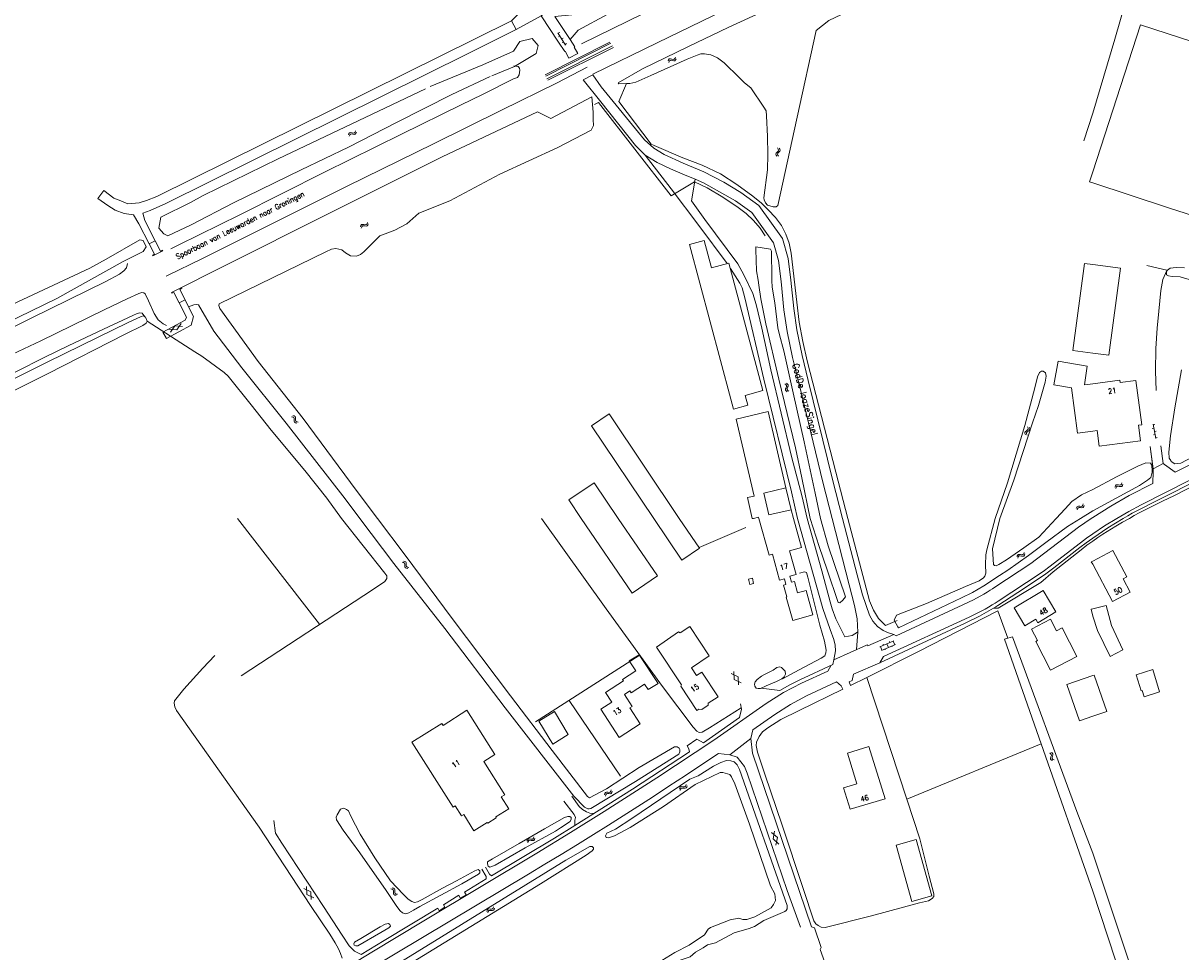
# Model space of a CAD drawing. Header units: metres. Extents: x 189705 to 199106, y 581686 to 588448.
# Tile 248 of 256: x 196676 to 197027, y 583869 to 584150. Entities that reach past the tile are written whole.
import ezdxf

# ---------------------------------------------------------------- set-up
doc = ezdxf.new("R2010")
doc.units = ezdxf.units.M
doc.layers.add('B-WA-OG-GBKN-G', color=7, linetype='Continuous', lineweight=18)
doc.styles.add('Style-STANDARD', font='STANDARD.shx')

msp = doc.modelspace()

# ---------------------------------------------------------------- linework, layer by layer
at = {"layer": 'B-WA-OG-GBKN-G'}
for p, q in [((196837.901, 584147.16), (196840.225, 584143.424)), ((196838.431, 584147.255), (196838.007, 584146.991)), ((196838.535, 584146.141), (196838.11, 584145.877)), ((196839.487, 584145.556), (196839.063, 584145.292)), ((196839.591, 584144.443), (196839.166, 584144.179)), ((196840.544, 584143.858), (196840.119, 584143.594)), ((196873.35, 584139.365), (196873.508, 584139.742)), ((196871.279, 584138.61), (196871.435, 584138.986)), ((196871.435, 584138.986), (196871.661, 584139.223)), ((196871.503, 584138.166), (196871.661, 584138.542)), ((196871.661, 584139.223), (196871.996, 584139.27)), ((196871.661, 584138.542), (196871.889, 584138.778)), ((196871.889, 584138.778), (196872.212, 584138.823)), ((196871.996, 584139.27), (196872.392, 584139.175)), ((196872.212, 584138.823), (196872.617, 584138.733)), ((196872.392, 584139.175), (196872.789, 584139.081)), ((196872.617, 584138.733), (196873.013, 584138.636)), ((196872.789, 584139.081), (196873.115, 584139.124)), ((196873.013, 584138.636), (196873.34, 584138.679)), ((196873.115, 584139.124), (196873.35, 584139.365)), ((196873.34, 584138.679), (196873.574, 584138.922)), ((196873.574, 584138.922), (196873.731, 584139.299)), ((196774.403, 584116.226), (196774.544, 584116.608)), ((196774.544, 584116.608), (196774.761, 584116.854)), ((196774.643, 584115.791), (196774.787, 584116.173)), ((196774.761, 584116.854), (196775.094, 584116.913)), ((196774.787, 584116.173), (196775.006, 584116.417)), ((196775.006, 584116.417), (196775.327, 584116.475)), ((196775.094, 584116.913), (196775.493, 584116.834)), ((196775.327, 584116.475), (196775.735, 584116.4)), ((196775.493, 584116.834), (196775.894, 584116.755)), ((196775.735, 584116.4), (196776.135, 584116.318)), ((196775.894, 584116.755), (196776.218, 584116.81)), ((196776.135, 584116.318), (196776.459, 584116.374)), ((196776.218, 584116.81), (196776.444, 584117.06)), ((196776.444, 584117.06), (196776.587, 584117.443)), ((196776.459, 584116.374), (196776.684, 584116.625)), ((196776.684, 584116.625), (196776.827, 584117.008)), ((196904.703, 584111.917), (196904.458, 584112.244)), ((196904.663, 584111.29), (196904.792, 584111.593)), ((196904.792, 584111.593), (196904.703, 584111.917)), ((196905.199, 584111.885), (196904.953, 584112.212)), ((196905.161, 584111.257), (196905.289, 584111.56)), ((196905.289, 584111.56), (196905.199, 584111.885)), ((196903.969, 584110.389), (196904.098, 584110.702)), ((196904.058, 584110.074), (196903.969, 584110.389)), ((196904.304, 584109.749), (196904.058, 584110.074)), ((196904.098, 584110.702), (196904.381, 584110.995)), ((196904.381, 584110.995), (196904.663, 584111.29)), ((196904.469, 584110.36), (196904.593, 584110.662)), ((196904.556, 584110.044), (196904.469, 584110.36)), ((196904.8, 584109.717), (196904.556, 584110.044)), ((196904.593, 584110.662), (196904.876, 584110.964)), ((196904.876, 584110.964), (196905.161, 584111.257)), ((196778.029, 584088.385), (196778.159, 584088.771)), ((196778.159, 584088.771), (196778.369, 584089.023)), ((196778.282, 584087.958), (196778.415, 584088.343)), ((196778.369, 584089.023), (196778.7, 584089.092)), ((196778.415, 584088.343), (196778.627, 584088.593)), ((196778.627, 584088.593), (196778.946, 584088.661)), ((196778.7, 584089.092), (196779.102, 584089.024)), ((196778.946, 584088.661), (196779.356, 584088.597)), ((196779.102, 584089.024), (196779.504, 584088.957)), ((196779.356, 584088.597), (196779.758, 584088.527)), ((196779.504, 584088.957), (196779.827, 584089.021)), ((196779.758, 584088.527), (196780.081, 584088.592)), ((196779.827, 584089.021), (196780.045, 584089.277)), ((196780.045, 584089.277), (196780.177, 584089.664)), ((196780.081, 584088.592), (196780.298, 584088.85)), ((196780.298, 584088.85), (196780.43, 584089.237)), ((196723.725, 584059.012), (196722.371, 584057.075)), ((196720.014, 584057.278), (196722.371, 584057.075)), ((196721.778, 584058.341), (196720.425, 584056.402)), ((196721.778, 584058.341), (196724.136, 584058.136)), ((196906.681, 584040.773), (196907.023, 584040.552)), ((196906.882, 584039.204), (196906.868, 584038.875)), ((196906.868, 584038.875), (196907.066, 584038.602)), ((196907.046, 584039.577), (196906.882, 584039.204)), ((196907.023, 584040.552), (196907.216, 584040.286)), ((196907.205, 584039.96), (196907.046, 584039.577)), ((196907.066, 584038.602), (196907.411, 584038.382)), ((196907.156, 584040.916), (196907.5, 584040.698)), ((196907.216, 584040.286), (196907.205, 584039.96)), ((196907.36, 584039.347), (196907.345, 584039.019)), ((196907.345, 584039.019), (196907.542, 584038.745)), ((196907.521, 584039.723), (196907.36, 584039.347)), ((196907.5, 584040.698), (196907.694, 584040.434)), ((196907.683, 584040.096), (196907.521, 584039.723)), ((196907.542, 584038.745), (196907.886, 584038.525)), ((196907.694, 584040.434), (196907.683, 584040.096)), ((196757.165, 584030.773), (196757.566, 584030.701)), ((196757.548, 584031.089), (196757.95, 584031.02)), ((196757.566, 584030.701), (196757.846, 584030.531)), ((196757.95, 584031.02), (196758.231, 584030.852)), ((196758.231, 584030.852), (196758.35, 584030.535)), ((196757.846, 584030.531), (196757.962, 584030.226)), ((196757.963, 584029.811), (196757.956, 584029.403)), ((196757.956, 584029.403), (196758.069, 584029.094)), ((196757.962, 584030.226), (196757.963, 584029.811)), ((196758.069, 584029.094), (196758.358, 584028.919)), ((196758.345, 584030.128), (196758.341, 584029.72)), ((196758.341, 584029.72), (196758.455, 584029.411)), ((196758.35, 584030.535), (196758.345, 584030.128)), ((196758.358, 584028.919), (196758.761, 584028.849)), ((196758.455, 584029.411), (196758.741, 584029.235)), ((196758.741, 584029.235), (196759.144, 584029.164)), ((196980.253, 584027.743), (196980.428, 584027.375)), ((196980.428, 584027.375), (196980.454, 584027.048)), ((196980.733, 584027.616), (196980.911, 584027.25)), ((196980.911, 584027.25), (196980.939, 584026.923)), ((197018.542, 584027.344), (197018.05, 584027.253)), ((197018.324, 584028.524), (197019.121, 584024.197)), ((197018.852, 584028.418), (197018.36, 584028.327)), ((196979.602, 584026.301), (196979.418, 584026.028)), ((196979.418, 584026.028), (196979.444, 584025.692)), ((196979.444, 584025.692), (196979.622, 584025.324)), ((196979.937, 584026.533), (196979.602, 584026.301)), ((196980.084, 584026.173), (196979.9, 584025.9)), ((196979.9, 584025.9), (196979.924, 584025.565)), ((196979.924, 584025.565), (196980.102, 584025.197)), ((196980.274, 584026.776), (196979.937, 584026.533)), ((196980.418, 584026.408), (196980.084, 584026.173)), ((196980.454, 584027.048), (196980.274, 584026.776)), ((196980.751, 584026.641), (196980.418, 584026.408)), ((196980.939, 584026.923), (196980.751, 584026.641)), ((197018.904, 584025.377), (197018.412, 584025.286)), ((197019.214, 584026.451), (197018.723, 584026.36)), ((197019.577, 584024.484), (197019.085, 584024.393)), ((197006.731, 584009.464), (197006.859, 584009.851)), ((197006.859, 584009.851), (197007.067, 584010.103)), ((197007.067, 584010.103), (197007.398, 584010.174)), ((197007.116, 584009.423), (197007.327, 584009.675)), ((197007.327, 584009.675), (197007.646, 584009.744)), ((197007.398, 584010.174), (197007.8, 584010.108)), ((197007.646, 584009.744), (197008.056, 584009.682)), ((197007.8, 584010.108), (197008.203, 584010.043)), ((197008.056, 584009.682), (197008.459, 584009.614)), ((197008.203, 584010.043), (197008.525, 584010.109)), ((197008.459, 584009.614), (197008.781, 584009.681)), ((197008.525, 584010.109), (197008.742, 584010.366)), ((197008.742, 584010.366), (197008.872, 584010.754)), ((197008.781, 584009.681), (197008.997, 584009.94)), ((197008.997, 584009.94), (197009.127, 584010.327)), ((197006.985, 584009.037), (197007.116, 584009.423)), ((196995.03, 584002.946), (196995.138, 584003.339)), ((196995.138, 584003.339), (196995.332, 584003.602)), ((196995.308, 584002.534), (196995.418, 584002.926)), ((196995.332, 584003.602), (196995.659, 584003.691)), ((196995.418, 584002.926), (196995.615, 584003.189)), ((196995.615, 584003.189), (196995.929, 584003.274)), ((196995.659, 584003.691), (196996.063, 584003.646)), ((196995.929, 584003.274), (196996.342, 584003.235)), ((196996.063, 584003.646), (196996.469, 584003.603)), ((196996.342, 584003.235), (196996.748, 584003.189)), ((196996.469, 584003.603), (196996.788, 584003.686)), ((196996.748, 584003.189), (196997.066, 584003.272)), ((196996.788, 584003.686), (196996.991, 584003.955)), ((196996.991, 584003.955), (196997.1, 584004.349)), ((196997.066, 584003.272), (196997.268, 584003.542)), ((196997.268, 584003.542), (196997.377, 584003.936)), ((196977.036, 583988.396), (196977.175, 583988.779)), ((196977.175, 583988.779), (196977.39, 583989.025)), ((196977.39, 583989.025), (196977.723, 583989.087)), ((196977.421, 583988.345), (196977.638, 583988.59)), ((196977.638, 583988.59), (196977.959, 583988.651)), ((196977.723, 583989.087), (196978.122, 583989.01)), ((196977.959, 583988.651), (196978.367, 583988.578)), ((196978.122, 583989.01), (196978.524, 583988.934)), ((196978.367, 583988.578), (196978.768, 583988.499)), ((196978.524, 583988.934), (196978.848, 583988.991)), ((196978.768, 583988.499), (196979.092, 583988.556)), ((196978.848, 583988.991), (196979.072, 583989.243)), ((196979.072, 583989.243), (196979.212, 583989.626)), ((196979.092, 583988.556), (196979.315, 583988.809)), ((196979.315, 583988.809), (196979.455, 583989.193)), ((196790.721, 583986.686), (196791.124, 583986.624)), ((196791.096, 583987.011), (196791.499, 583986.952)), ((196791.124, 583986.624), (196791.408, 583986.46)), ((196791.408, 583986.46), (196791.532, 583986.159)), ((196791.499, 583986.952), (196791.784, 583986.791)), ((196791.532, 583986.159), (196791.543, 583985.744)), ((196791.543, 583985.744), (196791.546, 583985.336)), ((196791.546, 583985.336), (196791.667, 583985.03)), ((196791.667, 583985.03), (196791.96, 583984.862)), ((196791.784, 583986.791), (196791.912, 583986.477)), ((196791.912, 583986.477), (196791.917, 583986.071)), ((196791.917, 583986.071), (196791.923, 583985.662)), ((196791.923, 583985.662), (196792.044, 583985.356)), ((196792.044, 583985.356), (196792.335, 583985.188)), ((196792.335, 583985.188), (196792.74, 583985.127)), ((196977.279, 583987.962), (196977.421, 583988.345)), ((196791.96, 583984.862), (196792.364, 583984.802)), ((196939.707, 583962.863), (196935.475, 583961.06)), ((196936.129, 583960.035), (196935.659, 583961.139)), ((196940.177, 583961.76), (196935.945, 583959.956)), ((196936.625, 583961.55), (196936.507, 583961.826)), ((196938.061, 583960.858), (196937.591, 583961.962)), ((196938.555, 583962.373), (196938.437, 583962.649)), ((196939.235, 583961.032), (196939.117, 583961.308)), ((196939.993, 583961.681), (196939.523, 583962.785)), ((196937.121, 583960.131), (196937.003, 583960.407)), ((196891.371, 583951.171), (196891.23, 583953.534)), ((196890.423, 583953), (196892.537, 583951.943)), ((196891.371, 583951.171), (196893.487, 583950.116)), ((196892.68, 583949.582), (196892.537, 583951.943)), ((196986.861, 583928.878), (196987.225, 583928.696)), ((196987.318, 583929.072), (196987.684, 583928.892)), ((196987.684, 583928.892), (196987.905, 583928.651)), ((196987.225, 583928.696), (196987.445, 583928.452)), ((196987.352, 583927.729), (196987.23, 583927.34)), ((196987.23, 583927.34), (196987.251, 583927.012)), ((196987.251, 583927.012), (196987.478, 583926.762)), ((196987.47, 583928.127), (196987.352, 583927.729)), ((196987.445, 583928.452), (196987.47, 583928.127)), ((196987.478, 583926.762), (196987.844, 583926.58)), ((196987.809, 583927.925), (196987.689, 583927.534)), ((196987.689, 583927.534), (196987.71, 583927.206)), ((196987.71, 583927.206), (196987.935, 583926.955)), ((196987.93, 583928.313), (196987.809, 583927.925)), ((196987.905, 583928.651), (196987.93, 583928.313)), ((196987.935, 583926.955), (196988.301, 583926.773)), ((196874.813, 583918.321), (196875.001, 583918.589)), ((196875.001, 583918.589), (196875.326, 583918.686)), ((196875.326, 583918.686), (196875.731, 583918.651)), ((196875.731, 583918.651), (196876.138, 583918.618)), ((196876.138, 583918.618), (196876.454, 583918.709)), ((196876.454, 583918.709), (196876.651, 583918.983)), ((196876.651, 583918.983), (196876.75, 583919.379)), ((196876.743, 583918.302), (196876.938, 583918.577)), ((196876.938, 583918.577), (196877.037, 583918.974)), ((196852.023, 583916.23), (196852.114, 583916.627)), ((196852.114, 583916.627), (196852.298, 583916.898)), ((196852.298, 583916.898), (196852.621, 583917)), ((196852.317, 583915.83), (196852.411, 583916.226)), ((196852.411, 583916.226), (196852.597, 583916.496)), ((196852.597, 583916.496), (196852.908, 583916.595)), ((196852.621, 583917), (196853.027, 583916.972)), ((196852.908, 583916.595), (196853.322, 583916.572)), ((196853.027, 583916.972), (196853.434, 583916.945)), ((196853.322, 583916.572), (196853.729, 583916.542)), ((196853.434, 583916.945), (196853.749, 583917.041)), ((196853.729, 583916.542), (196854.044, 583916.639)), ((196853.749, 583917.041), (196853.941, 583917.317)), ((196853.941, 583917.317), (196854.034, 583917.716)), ((196854.044, 583916.639), (196854.234, 583916.917)), ((196854.234, 583916.917), (196854.327, 583917.315)), ((196874.716, 583917.926), (196874.813, 583918.321)), ((196875.003, 583917.52), (196875.103, 583917.915)), ((196875.103, 583917.915), (196875.294, 583918.183)), ((196875.294, 583918.183), (196875.606, 583918.276)), ((196875.606, 583918.276), (196876.02, 583918.247)), ((196876.02, 583918.247), (196876.427, 583918.211)), ((196876.427, 583918.211), (196876.743, 583918.302)), ((196902.642, 583904.834), (196904.428, 583903.286)), ((196903.107, 583902.828), (196903.556, 583905.151)), ((196828.522, 583902.125), (196828.64, 583902.515)), ((196828.64, 583902.515), (196828.842, 583902.773)), ((196828.787, 583901.705), (196828.908, 583902.094)), ((196828.842, 583902.773), (196829.171, 583902.852)), ((196828.908, 583902.094), (196829.113, 583902.352)), ((196829.113, 583902.352), (196829.429, 583902.429)), ((196829.171, 583902.852), (196829.574, 583902.796)), ((196829.429, 583902.429), (196829.841, 583902.378)), ((196829.574, 583902.796), (196829.978, 583902.742)), ((196829.841, 583902.378), (196830.245, 583902.32)), ((196829.978, 583902.742), (196830.299, 583902.816)), ((196830.245, 583902.32), (196830.566, 583902.395)), ((196830.299, 583902.816), (196830.509, 583903.079)), ((196830.509, 583903.079), (196830.629, 583903.47)), ((196830.566, 583902.395), (196830.775, 583902.659)), ((196830.775, 583902.659), (196830.895, 583903.05)), ((196903.107, 583902.828), (196904.895, 583901.28)), ((196903.981, 583900.963), (196904.428, 583903.286)), ((196760.855, 583887.864), (196762.977, 583886.823)), ((196761.817, 583886.043), (196761.658, 583888.404)), ((196763.137, 583884.463), (196762.977, 583886.823)), ((196787.287, 583887.687), (196787.688, 583887.615)), ((196787.67, 583888.003), (196788.072, 583887.934)), ((196787.688, 583887.615), (196787.968, 583887.445)), ((196787.968, 583887.445), (196788.084, 583887.14)), ((196788.072, 583887.934), (196788.353, 583887.766)), ((196788.084, 583887.14), (196788.085, 583886.725)), ((196788.353, 583887.766), (196788.472, 583887.449)), ((196788.467, 583887.042), (196788.463, 583886.634)), ((196788.472, 583887.449), (196788.467, 583887.042)), ((196761.817, 583886.043), (196763.94, 583885.003)), ((196788.085, 583886.725), (196788.078, 583886.317)), ((196788.078, 583886.317), (196788.191, 583886.008)), ((196788.191, 583886.008), (196788.48, 583885.833)), ((196788.463, 583886.634), (196788.577, 583886.325)), ((196788.48, 583885.833), (196788.883, 583885.763)), ((196788.577, 583886.325), (196788.863, 583886.149)), ((196788.863, 583886.149), (196789.266, 583886.078)), ((196816.351, 583880.854), (196816.452, 583881.249)), ((196816.452, 583881.249), (196816.642, 583881.515)), ((196816.634, 583880.447), (196816.738, 583880.841)), ((196816.642, 583881.515), (196816.968, 583881.609)), ((196816.738, 583880.841), (196816.931, 583881.106)), ((196816.931, 583881.106), (196817.244, 583881.197)), ((196816.968, 583881.609), (196817.373, 583881.571)), ((196817.244, 583881.197), (196817.658, 583881.164)), ((196817.373, 583881.571), (196817.779, 583881.533)), ((196817.658, 583881.164), (196818.064, 583881.124)), ((196817.779, 583881.533), (196818.097, 583881.622)), ((196818.064, 583881.124), (196818.381, 583881.212)), ((196818.097, 583881.622), (196818.295, 583881.893)), ((196818.295, 583881.893), (196818.398, 583882.289)), ((196818.381, 583881.212), (196818.579, 583881.485)), ((196818.579, 583881.485), (196818.682, 583881.881))]:
    msp.add_line(p, q, dxfattribs=at)
at = {"layer": 'B-WA-OG-GBKN-G', "flags": 128}
for points in [[(196845.087, 584143.752), (196877.846, 584159.93), (196916.092, 584178.928), (196963.58, 584202.879), (197000, 584221.413)], [(196848.491, 584134.556), (196867.944, 584144.081), (196888.183, 584153.935), (196908.856, 584163.993), (196944.358, 584181.34), (196969.195, 584193.176), (196999.973, 584208.44)], [(197000, 584122.737), (197006.672, 584145.26), (197012.99, 584166.992), (197022.549, 584200), (197023.226, 584202.339)], [(196932.535, 584195.658), (196910.419, 584184.644), (196906.516, 584183.894), (196897.977, 584179.827), (196895.822, 584177.669), (196878.309, 584168.695), (196854.146, 584157.471), (196842.134, 584152.557), (196836.922, 584152.127), (196841.634, 584145.137), (196844.059, 584147.901), (196853.068, 584152.746)], [(197000, 584190.587), (196964.211, 584172.785), (196940.687, 584160.806), (196920.037, 584150.821), (196916.201, 584147.883)], [(196832.806, 584152.311), (196825.231, 584148.115), (196823.789, 584150.805), (196827.446, 584154.432), (196827.508, 584157.272)], [(196858.67, 584131.767), (196856.41, 584131.63), (196856.147, 584132.003), (196863.579, 584136.226), (196877.516, 584142.968), (196889.539, 584148.732), (196914.329, 584160.301)], [(196841.634, 584145.137), (196843.035, 584142.93), (196842.833, 584142.822), (196843.946, 584140.861), (196841.158, 584139.474), (196840.096, 584141.566), (196839.964, 584141.469), (196838.068, 584144.343), (196832.806, 584152.311), (196833.683, 584152.959), (196835.642, 584154.078)], [(196823.789, 584150.805), (196716.286, 584097.503)], [(196825.231, 584148.115), (196810.854, 584140.983), (196719.011, 584095.46), (196714.294, 584093.277), (196712.135, 584092.487), (196712.709, 584090.251), (196715.845, 584084.105), (196714.048, 584083.176), (196710.876, 584089.234), (196709.219, 584091.99), (196706.397, 584092.337), (196703.729, 584093.397), (196701.427, 584094.771), (196698.492, 584096.929), (196700.302, 584099.328), (196703.3, 584097.034)], [(196916.201, 584147.883), (196910.437, 584121.599), (196904.56, 584094.773)], [(197038.459, 584141.806), (197014.447, 584149.545), (197000, 584104.965)], [(196824.733, 584136.932), (196831.345, 584140.909), (196831.925, 584143.342), (196830.102, 584145.403), (196826.391, 584144.475), (196824.454, 584141.598), (196815.152, 584137.476)], [(196834.015, 584134.429), (196853.67, 584144.335)], [(196834.192, 584133.972), (196853.976, 584143.954)], [(196834.548, 584133.21), (196854.458, 584143.217)], [(196834.853, 584132.778), (196854.763, 584142.709)], [(196904.56, 584094.773), (196904.038, 584094.429), (196903.187, 584094.439), (196901.388, 584094.945), (196900.817, 584095.581), (196900.375, 584096.475), (196900.343, 584097.154), (196901.462, 584105.643), (196901.494, 584110.222), (196901.386, 584115.716), (196901.137, 584122.019), (196901.018, 584123.473), (196900.34, 584124.626), (196896.417, 584130.421), (196894.446, 584132.005), (196892.797, 584133.588), (196888.272, 584138.004), (196886.236, 584139.523), (196884.264, 584140.503), (196882.379, 584140.729), (196881.204, 584140.74), (196880.095, 584140.406), (196877.111, 584139.124), (196866.036, 584134.163), (196861.489, 584132.198), (196859.648, 584131.824), (196858.67, 584131.767)], [(196846.739, 584136.716), (196837.646, 584131.966), (196820.809, 584123.711), (196800.163, 584113.526), (196774.057, 584100.675), (196757.423, 584092.42), (196747.367, 584087.341), (196729.996, 584078.629), (196719.61, 584073.6), (196719.143, 584073.344)], [(196720.614, 584081.692), (196723.011, 584082.846), (196741.499, 584091.989), (196767.174, 584104.892), (196790.486, 584116.372), (196808.619, 584125.262), (196815.019, 584128.436), (196824.415, 584133.16), (196825.659, 584133.643), (196826.142, 584134.38), (196826.345, 584135.828), (196826.243, 584136.437), (196825.888, 584136.894), (196824.491, 584137.123)], [(196799.195, 584130.875), (196815.152, 584137.476)], [(196824.733, 584136.932), (196817.837, 584134.075)], [(196739.543, 584095.596), (196760.113, 584105.629), (196774.385, 584112.486), (196789.14, 584120.03), (196805.723, 584128.462), (196817.359, 584133.853)], [(196888.21, 584101.893), (196882.144, 584105.031), (196875.82, 584107.654), (196870.135, 584110.265), (196866.931, 584112.224), (196864.134, 584114.658), (196850.993, 584130.722), (196848.468, 584134.41), (196845.523, 584132.933), (196850.89, 584126.205), (196861.409, 584113.009), (196864.344, 584110.048), (196867.969, 584107.842), (196872.003, 584105.923), (196876.315, 584104.136), (196879.467, 584102.814), (196882.067, 584101.663)], [(196797.785, 584130.203), (196753.078, 584108.906), (196730.4, 584097.858)], [(196867.054, 584112.995), (196866.198, 584113.365), (196856.363, 584126.342), (196858.67, 584131.767)], [(196792.15, 584089.27), (196795.787, 584092.476), (196805.105, 584096.249), (196820.251, 584104.337), (196837.9, 584112.331), (196847.989, 584117.618), (196848.696, 584119.04), (196848.625, 584120.913), (196848.589, 584121.869), (196848.578, 584123.048), (196848.191, 584127.748)], [(196848.191, 584127.748), (196835.743, 584121.141), (196831.675, 584123.171)], [(196849.029, 584125.381), (196850.163, 584126), (196872.246, 584097.77), (196879.256, 584101.971), (196883.092, 584100.177)], [(196831.675, 584123.171), (196802.814, 584109.538), (196770.935, 584093.583), (196733.971, 584075.141), (196723.793, 584069.915)], [(196997.346, 584114.405), (197000, 584122.737)], [(196925.775, 584000), (196922.122, 584014.017), (196913.399, 584047.703), (196912.094, 584053.569), (196911.055, 584059.494), (196910.277, 584065.48), (196908.556, 584080.4), (196907.974, 584083.344), (196907.016, 584086.094), (196905.622, 584088.706), (196903.888, 584091.133), (196901.652, 584093.506), (196899.569, 584095.47), (196897.008, 584097.582), (196892.145, 584101.124), (196887.133, 584104.399), (196881.64, 584107.037), (196875.794, 584109.223), (196867.054, 584112.995)], [(196864.344, 584110.048), (196872.267, 584099.858)], [(197000, 584104.965), (196999.023, 584101.95), (197000, 584101.632)], [(196879.467, 584102.814), (196878.367, 584096.177)], [(196882.067, 584101.663), (196891.705, 584096.22)], [(196888.21, 584101.893), (196893.369, 584098.718)], [(197000, 584101.632), (197022.977, 584094.142)], [(196713.166, 584096.361), (196716.286, 584097.503)], [(196726.572, 584095.677), (196730.4, 584097.858)], [(196872.267, 584099.858), (196880.623, 584088.782), (196889.239, 584077.209)], [(196883.092, 584100.177), (196887.894, 584097.315), (196892.506, 584094.156)], [(196893.369, 584098.718), (196898.794, 584094.814)], [(196704.919, 584096.391), (196703.3, 584097.034)], [(196707.587, 584095.33), (196704.919, 584096.391)], [(196707.587, 584095.33), (196711.007, 584095.571)], [(196713.166, 584096.361), (196711.007, 584095.571)], [(196726.725, 584088.97), (196719.708, 584085.657), (196718.446, 584086.192), (196716.98, 584087.933), (196717.502, 584091.224), (196726.572, 584095.677)], [(196726.725, 584088.97), (196739.543, 584095.596)], [(196913.498, 584000), (196911.924, 584006.557), (196908.672, 584018.75), (196902.472, 584045.015), (196899.701, 584057.639), (196897.973, 584064.802), (196896.931, 584068.104), (196894.29, 584073.794), (196892.435, 584077.173), (196882.477, 584090.56), (196878.367, 584096.177)], [(196891.705, 584096.22), (196896.641, 584092.667), (196903.207, 584083.491), (196904.776, 584078.165), (196905.541, 584071.804), (196906.385, 584063.184), (196907.39, 584056.583), (196909.038, 584048.713), (196910.885, 584041.024), (196918.218, 584010.993), (196921.03, 584000)], [(196892.506, 584094.156), (196894.968, 584092.331)], [(196898.794, 584094.814), (196905.942, 584084.825)], [(197046.932, 584086.384), (197022.977, 584094.142)], [(196894.968, 584092.331), (196897.221, 584090.258), (196899.206, 584087.956), (196900.676, 584085.606)], [(196783.184, 584000), (196776.732, 584008.555), (196760.679, 584030.292), (196747.029, 584047.505), (196735.434, 584063.612), (196735.15, 584064.474), (196735.184, 584064.973), (196767.523, 584080.775), (196769.232, 584081.525), (196770.632, 584081.723), (196772.391, 584081.386), (196773.513, 584080.467), (196775.042, 584079.591), (196776.878, 584079.451), (196778.065, 584079.974), (196779.053, 584080.77), (196780.791, 584082.503), (196783.958, 584085.613), (196788.448, 584087.321), (196792.15, 584089.27)], [(196696.053, 584075.859), (196700.984, 584078.501), (196711.152, 584084.41), (196712.232, 584084.235), (196713.11, 584082.258), (196712.142, 584080.859), (196706.151, 584077.817)], [(196715.845, 584084.105), (196717.469, 584080.978), (196718.096, 584081.263), (196718.194, 584081.063), (196715.143, 584079.545), (196715.063, 584079.739), (196715.655, 584080.058)], [(196890.34, 584036.12), (196877.81, 584083.02), (196882.26, 584084.209), (196884.473, 584075.934), (196889.73, 584077.34), (196900.049, 584038.714), (196894.658, 584037.274)], [(196905.942, 584084.825), (196907.725, 584078.772)], [(196714.048, 584083.176), (196715.655, 584080.058)], [(196897.889, 584082.24), (196902.316, 584081.615)], [(196897.889, 584082.24), (196897.93, 584081.482)], [(196897.93, 584081.482), (196898.134, 584074.959)], [(196902.316, 584081.615), (196902.665, 584080.955)], [(196902.748, 584072.854), (196902.665, 584080.955)], [(196556.75, 584000), (196568.762, 584006.371), (196593.115, 584018.384), (196630.066, 584036.798), (196655.004, 584049.04), (196678.443, 584060.799), (196700.868, 584071.797), (196705.008, 584073.956), (196706.353, 584074.972), (196707.165, 584075.912), (196707.46, 584077.218)], [(196686.012, 584066.641), (196706.151, 584077.817)], [(196907.725, 584078.772), (196908.523, 584072.13)], [(197000, 584050.102), (196994, 584050.86), (196997.49, 584077.26), (197000, 584076.935)], [(197000, 584076.935), (197008.38, 584075.85)], [(197016.391, 584076.671), (197022.418, 584075.252)], [(196696.053, 584075.859), (196671.002, 584064.077)], [(196890.171, 584075.689), (196893.02, 584071.254), (196893.706, 584069.806), (196894.57, 584066.784), (196900.287, 584042.221), (196908.75, 584008.056), (196910.525, 584000)], [(196898.134, 584074.959), (196898.608, 584072.194)], [(196902.748, 584072.854), (196902.785, 584072.034)], [(197008.38, 584075.85), (197004.93, 584049.48), (197000, 584050.102)], [(197019.25, 584038.694), (197019.042, 584044.59), (197019.16, 584051.501), (197019.56, 584057.653), (197020.068, 584062.763), (197020.697, 584069.043), (197021.264, 584072.425), (197022.444, 584075.074)], [(197032.955, 584071.315), (197026.544, 584073.188), (197024.13, 584073.278), (197023.012, 584073.451), (197022.324, 584073.828), (197022.396, 584074.617), (197022.697, 584075.253), (197023.432, 584075.816), (197025.259, 584076.054), (197027.85, 584075.914)], [(196721.469, 584068.481), (196720.879, 584068.218), (196720.748, 584068.399), (196723.793, 584069.915)], [(196723.793, 584069.915), (196723.893, 584069.719), (196723.288, 584069.394), (196724.883, 584066.21)], [(196898.608, 584072.194), (196898.824, 584070.696)], [(196898.824, 584070.696), (196899.422, 584066.555), (196900.896, 584058.985), (196904.911, 584042.195), (196909.917, 584021.392), (196911.874, 584012.297)], [(196915.887, 584007.624), (196912.507, 584023.194), (196909.178, 584038.055), (196906.357, 584050.756), (196905.112, 584055.633), (196904.579, 584057.741), (196903.638, 584065.26), (196902.875, 584070.01), (196902.785, 584072.034)], [(196908.523, 584072.13), (196909.363, 584063.557)], [(196686.012, 584066.641), (196650.89, 584049.523), (196625.825, 584037.154), (196607.616, 584028.213), (196579.63, 584014.091), (196565.638, 584007.082), (196560.203, 584004.44), (196551.279, 584000)], [(196572.817, 584000), (196588.393, 584007.716), (196598.348, 584012.719), (196609.979, 584018.485), (196627.705, 584027.45), (196647.945, 584037.94), (196669.125, 584048.15), (196681.187, 584053.814), (196700.386, 584063.186), (196707.345, 584066.539), (196710.874, 584068.113), (196711.789, 584068.393), (196712.398, 584068.342), (196712.779, 584068.037), (196713.771, 584065.878), (196715.547, 584062.043), (196716.766, 584060.163), (196718.215, 584058.918), (196719.296, 584058.396)], [(196721.469, 584068.481), (196723.113, 584065.299)], [(196724.883, 584066.21), (196723.113, 584065.299)], [(196724.883, 584066.21), (196725.939, 584064.089)], [(196584.372, 584000), (196597.13, 584006.013), (196604.317, 584009.468), (196615.643, 584015.31), (196633.751, 584024.783), (196645.254, 584030.904), (196650.46, 584033.52), (196666.941, 584041.292), (196673.545, 584044.442), (196682.331, 584048.81), (196689.468, 584052.264), (196700.21, 584057.369), (196709.047, 584061.433), (196710.418, 584062.043), (196711.155, 584062.246), (196711.84, 584062.17), (196712.704, 584061.103)], [(196725.939, 584064.089), (196727.412, 584061.133), (196726.703, 584058.511), (196719.209, 584054.508), (196718.162, 584056.4), (196724.948, 584060.014), (196725.302, 584061.005)], [(196723.113, 584065.299), (196725.302, 584061.005)], [(196725.939, 584064.089), (196727.532, 584064.668), (196728.395, 584064.821), (196728.921, 584064.682), (196733.598, 584056.696), (196742.091, 584045.577), (196755.501, 584028.885), (196773.456, 584005.903), (196777.885, 584000)], [(196909.363, 584063.557), (196910.344, 584057.117)], [(196587.81, 584000.07), (196601.727, 584007.08), (196613.002, 584012.668), (196636.493, 584024.35), (196655.361, 584033.698), (196671.411, 584041.47), (196683.042, 584047.336), (196698.584, 584054.93), (196707.448, 584059.198), (196711.536, 584061.204), (196712.272, 584061.331), (196712.907, 584061.001), (196713.391, 584059.782), (196713.061, 584059.147), (196712.121, 584058.436), (196706.686, 584055.769), (196683.348, 584043.907), (196648.15, 584026.357), (196629.739, 584017.265), (196604.8, 584005.53), (196600.255, 584002.965), (196594.912, 584000)], [(196713.365, 584059.731), (196727.867, 584050.485), (196730, 584049.139), (196736.757, 584044.21), (196737.951, 584043.118), (196744.91, 584034.405), (196751.007, 584026.683), (196761.218, 584014.49), (196767.899, 584006.082), (196772.288, 584000)], [(196910.344, 584057.117), (196911.965, 584049.371)], [(196911.965, 584049.371), (196913.801, 584041.731)], [(197000, 584026.443), (196995.39, 584025.84), (196993.62, 584039.53), (196988.23, 584040.48), (196989.54, 584047.59), (196998.33, 584046.09), (196997.47, 584040.46), (197000, 584040.789)], [(197023.646, 584017.499), (197023.138, 584018.283), (197023.103, 584020.036), (197023.535, 584025.044), (197024.94, 584033.437), (197026.94, 584045.01)], [(196913.801, 584041.731), (196921.127, 584011.726)], [(196970.388, 584000), (196974.173, 584010.72), (196979.453, 584028.094), (196982.499, 584039.55), (196983.235, 584042.928), (196983.87, 584044.198), (196984.505, 584044.604), (196985.013, 584044.579), (196985.673, 584044.096), (196985.902, 584043.131), (196985.572, 584041.252), (196983.566, 584034.215), (196981.764, 584028.957), (196976.128, 584011.609), (196971.886, 584000)], [(197000, 584040.789), (197008.22, 584041.86), (197008.31, 584041.17), (197013.11, 584041.8), (197014.84, 584028.37)], [(196894.658, 584037.274), (196895.465, 584034.255), (196891.147, 584033.101), (196890.34, 584036.12)], [(196866.97, 584000), (196848.093, 584028.072), (196853.41, 584031.62), (196874.674, 584000)], [(196891.88, 584030.07), (196901.607, 584032.419), (196906.957, 584009.2), (196900.266, 584007.658), (196901.792, 584001.036), (196908.644, 584002.615), (196909.349, 584000)], [(196891.88, 584030.07), (196897.42, 584006.74), (196895.4, 584006.27), (196896.778, 584000)], [(197014.84, 584028.37), (197013.84, 584028.25), (197014.46, 584023.47), (197001.96, 584021.91), (197001.35, 584026.62), (197000, 584026.443)], [(197047.108, 584028.82), (197047.092, 584027.982), (197046.512, 584027.242), (197026.752, 584016.7), (197024.899, 584016.538), (197023.828, 584017.219), (197023.646, 584017.499)], [(197017.379, 584021.736), (197018.117, 584016.327)], [(197017.379, 584021.736), (197018.32, 584015.027)], [(197020.652, 584022.012), (197021.39, 584016.603)], [(197024.971, 584013.948), (197041.287, 584022.156)], [(197017.983, 584014.019), (197018.026, 584014.37), (197017.941, 584016.122), (197017.531, 584016.705), (197016.109, 584016.85), (197013.701, 584015.796), (197007.24, 584012.613), (197000, 584008.765)], [(197043.833, 584018.791), (197014.703, 584004.093)], [(197018.311, 584014.221), (197018.32, 584015.027), (197021.39, 584016.603), (197021.752, 584016.335)], [(197024.549, 584006.867), (197040.908, 584015.178), (197044.349, 584016.891)], [(197000, 584002.285), (197014.136, 584009.979), (197016.617, 584011.568), (197017.604, 584012.386), (197017.983, 584014.019)], [(197012.003, 584001.577), (197040.589, 584016.002)], [(197018.272, 584010.551), (197018.311, 584014.221)], [(197021.752, 584016.335), (197024.971, 584013.948)], [(196856.187, 584000), (196848.86, 584010.78), (196841.18, 584005.56), (196844.959, 584000)], [(196911.874, 584012.297), (196914.336, 584000)], [(196921.127, 584011.726), (196924.18, 584000)], [(197011.071, 584006.893), (197018.272, 584010.551)], [(196906.957, 584009.2), (196908.644, 584002.615)], [(196915.887, 584007.624), (196917.485, 584000)], [(196988.953, 584000), (196991.622, 584002.87), (196993.704, 584005.054), (196996.624, 584007.162), (197000, 584008.765)], [(197000, 584000.285), (197005.451, 584003.731), (197011.071, 584006.893)], [(197017.729, 584003.495), (197021.364, 584005.328), (197024.549, 584006.867)], [(197014.703, 584004.093), (197010.973, 584002.108), (197007.311, 584000)], [(197017.729, 584003.495), (197014.065, 584001.62)], [(196740.743, 584000), (196765.656, 583967.886)], [(196741.846, 583952.227), (196782.021, 583978.509), (196785.438, 583980.825), (196786.078, 583981.787), (196786.006, 583982.6), (196785.402, 583983.391), (196772.288, 584000)], [(196777.885, 584000), (196788.125, 583986.354), (196803.594, 583966.642), (196821.91, 583942.544), (196842.742, 583915.823), (196845.985, 583912.448), (196846.972, 583911.959), (196847.378, 583911.963), (196847.875, 583912.099), (196861.422, 583920.198), (196874.599, 583928.528), (196874.816, 583929.199), (196874.834, 583929.985), (196874.608, 583930.336), (196874.001, 583930.802), (196873.215, 583930.794), (196862.519, 583924.506), (196852.599, 583918.015), (196847.45, 583915.344), (196846.844, 583915.653), (196836.148, 583929.594), (196823.526, 583946.189), (196805.871, 583969.613), (196791.572, 583988.877), (196783.184, 584000)], [(196832.909, 584000), (196852.542, 583972.576), (196869.603, 583949.027), (196878.88, 583936.677), (196880.016, 583935.451), (196880.725, 583935.066), (196881.589, 583935.213), (196883.831, 583936.469), (196893.457, 583942.62)], [(196844.959, 584000), (196860.367, 583977.331), (196868.047, 583982.551), (196856.187, 584000)], [(196874.674, 584000), (196880.78, 583990.92), (196875.475, 583987.353), (196866.97, 584000)], [(196896.778, 584000), (196896.8, 583999.9)], [(196897.226, 584000), (196896.8, 583999.9)], [(196898.797, 584000), (196898.701, 584000.346), (196897.226, 584000)], [(196909.349, 584000), (196911.74, 583991.138), (196908.139, 583990.148), (196910.099, 583983.018), (196908.233, 583982.505), (196908.749, 583980.627), (196909.576, 583980.854), (196910.524, 583977.405), (196913.146, 583978.126), (196915.174, 583970.743), (196909.081, 583969.068), (196907.134, 583976.151), (196907.244, 583976.181), (196906.26, 583979.765), (196907.026, 583979.975), (196906.556, 583981.685), (196905.109, 583981.287), (196902.961, 583989.102), (196901.916, 583988.815), (196898.797, 584000)], [(196910.525, 584000), (196918.221, 583972.693), (196920.393, 583966.279), (196921.52, 583963.3), (196921.917, 583961.544), (196922.059, 583959.841), (196921.504, 583957.117)], [(196913.498, 584000), (196917.853, 583984.076), (196920.416, 583974.713), (196921.064, 583972.524), (196922.165, 583969.545), (196924.879, 583964.056)], [(196914.336, 584000), (196917.057, 583991.498), (196919.489, 583984.355)], [(196917.485, 584000), (196919.801, 583991.66)], [(196921.03, 584000), (196926.172, 583979.897)], [(196924.18, 584000), (196928.64, 583982.872)], [(196940.76, 583969.071), (196937.172, 583967.561), (196935.026, 583969.688), (196933.542, 583972.131), (196932.297, 583974.973), (196925.775, 584000)], [(196949.614, 583974.168), (196961.46, 583979.346), (196965.584, 583981.099), (196966.884, 583981.955), (196967.343, 583982.435), (196967.603, 583983.373), (196967.516, 583985.889), (196967.609, 583988.962), (196967.921, 583990.433), (196970.388, 584000)], [(196971.886, 584000), (196969.626, 583990.804), (196969.955, 583986.052), (196970.257, 583985.669), (196970.739, 583985.641), (196971.58, 583986.017), (196973.899, 583987.426), (196979.125, 583991.053), (196983.716, 583994.328), (196988.953, 584000)], [(196992.318, 583997.561), (196996.284, 584000)], [(196995.696, 583997.275), (196997.623, 583998.656), (196999.576, 584000)], [(196996.284, 584000), (197000, 584002.285)], [(197000, 584000.285), (196999.576, 584000)], [(197000, 583994.009), (197004.549, 583997.108), (197009.233, 584000)], [(197007.311, 584000), (197003.615, 583997.702), (197000, 583995.277)], [(197011.106, 584000), (197009.038, 583998.817), (197006.99, 583997.601)], [(197009.233, 584000), (197010.613, 584000.797), (197012.003, 584001.577)], [(197014.065, 584001.62), (197012.581, 584000.818), (197011.106, 584000)], [(196880.711, 583991.123), (196894.866, 583997.22)], [(196995.696, 583997.275), (196981.222, 583986.353), (196970.365, 583979.103)], [(196992.318, 583997.561), (196985.825, 583992.678)], [(197006.99, 583997.601), (197003.06, 583995.232)], [(196985.825, 583992.678), (196980.554, 583988.714), (196974.249, 583984.272), (196971.759, 583982.656)], [(196996.294, 583992.597), (196986.703, 583985.164)], [(196996.118, 583991.116), (196998.045, 583992.582), (197000, 583994.009)], [(197000, 583995.277), (196998.135, 583993.954), (196996.294, 583992.597)], [(197000, 583993.125), (196998.232, 583991.82), (196996.496, 583990.473)], [(197003.06, 583995.232), (197001.519, 583994.194), (197000, 583993.125)], [(196919.801, 583991.66), (196925.028, 583976.201)], [(196996.496, 583990.473), (196988.036, 583983.792), (196984.292, 583980.514)], [(196988.188, 583984.989), (196996.118, 583991.116)], [(197000, 583987.057), (197006.068, 583990.302), (197010.378, 583982.242), (197009.221, 583981.624), (197011.346, 583977.651), (197006.022, 583974.805), (197000, 583986.068)], [(196986.703, 583985.164), (196985.428, 583984.172), (196984.099, 583983.254)], [(196999.575, 583986.815), (197000, 583987.057)], [(197000, 583986.068), (196999.575, 583986.815)], [(196896.046, 583979.967), (196897.204, 583980.208), (196896.865, 583981.835), (196895.707, 583981.594), (196896.046, 583979.967)], [(196905.96, 583951.377), (196911.055, 583954.065), (196917.729, 583957.632), (196918.8, 583958.362), (196919.134, 583959.199), (196919.19, 583960.062), (196918.723, 583962.757), (196917.328, 583967.618), (196913.626, 583982.195), (196913.203, 583983.57), (196912.645, 583983.751), (196911.119, 583983.379)], [(196922.859, 583974.456), (196919.489, 583984.355)], [(196930.253, 583976.779), (196928.64, 583982.872)], [(196971.759, 583982.656), (196966.983, 583979.556), (196963.603, 583977.563), (196960.262, 583975.862), (196941.113, 583966.821), (196940.937, 583967.121)], [(196971.3, 583974.867), (196984.099, 583983.254)], [(196983.306, 583981.458), (196985.778, 583983.178), (196988.188, 583984.989)], [(196927.814, 583973.54), (196926.172, 583979.897)], [(196966.952, 583976.997), (196967.964, 583977.594), (196968.965, 583978.208)], [(196968.965, 583978.208), (196969.668, 583978.651), (196970.365, 583979.103)], [(196984.292, 583980.514), (196971.355, 583972.787), (196969.977, 583972.804)], [(196971.195, 583973.587), (196977.265, 583977.5), (196983.306, 583981.458)], [(196976.169, 583972.927), (196979.405, 583967.467), (196982.717, 583969.431), (196983.341, 583968.377), (196988.82, 583971.625), (196984.959, 583978.138), (196976.169, 583972.927)], [(196925.028, 583976.201), (196924.273, 583975.173), (196923.3, 583974.347)], [(196930.253, 583976.779), (196932.341, 583970.665)], [(196960.674, 583973.762), (196963.851, 583975.302), (196966.952, 583976.997)], [(196971.3, 583974.867), (196970.406, 583974.297), (196969.503, 583973.741)], [(196923.3, 583974.347), (196922.859, 583974.456)], [(196928.762, 583965.51), (196928.565, 583969.558), (196927.814, 583973.54)], [(196960.674, 583973.762), (196940.391, 583964.411), (196939.677, 583964.831)], [(196940.504, 583970.649), (196949.614, 583974.168)], [(196971.195, 583971.971), (196947.151, 583959.667)], [(196961.291, 583968.19), (196965.717, 583970.34), (196969.977, 583972.804)], [(196967.395, 583972.517), (196965.02, 583971.257), (196962.598, 583970.095)], [(196969.503, 583973.741), (196968.454, 583973.12), (196967.395, 583972.517)], [(196969.977, 583972.804), (196970.588, 583973.192), (196971.195, 583973.587)], [(196974.274, 583963.686), (196971.195, 583971.971)], [(197000, 583972.604), (196999.509, 583972.489)], [(196999.509, 583972.489), (197000, 583970.395)], [(197000, 583970.395), (197001.493, 583965.971), (197005.25, 583958.083), (197009.17, 583960.152), (197005.742, 583967.556), (197004.086, 583973.557), (197000, 583972.604)], [(196932.341, 583970.665), (196933.387, 583968.817), (196934.803, 583967.235), (196936.523, 583965.99)], [(196962.598, 583970.095), (196936.552, 583958.09), (196935.479, 583956.229)], [(196935.479, 583956.229), (196961.291, 583968.19)], [(196940.422, 583967.999), (196939.781, 583969.091), (196940.504, 583970.649)], [(196940.937, 583967.121), (196940.422, 583967.999)], [(196981.462, 583966.448), (196983.258, 583962.986), (196982.716, 583962.707), (196987.202, 583954.005), (196995.184, 583958.12), (196990.702, 583966.812), (196989.031, 583965.951), (196987.24, 583969.426), (196981.462, 583966.448)], [(196886.473, 583945.879), (196883.466, 583943.966), (196883.412, 583943.331), (196881.525, 583942.072), (196880.637, 583942.153), (196880.051, 583941.776), (196875.165, 583949.121), (196875.395, 583949.501), (196867.79, 583960.953), (196874.496, 583965.561), (196874.951, 583965.253), (196877.857, 583967.218), (196883.699, 583958.343), (196878.397, 583954.741), (196879.906, 583952.37), (196881.563, 583953.401), (196886.473, 583945.879)], [(196927.13, 583964.462), (196924.879, 583964.056)], [(196928.749, 583965.524), (196927.13, 583964.462)], [(196928.388, 583960.231), (196928.762, 583965.51)], [(196939.677, 583964.831), (196931.873, 583961.316), (196931.697, 583961.711)], [(196936.523, 583965.99), (196938.051, 583965.278), (196939.677, 583964.831)], [(196974.274, 583963.686), (196975.723, 583964.069), (196995.183, 583911.191), (197000, 583898.563)], [(196921.199, 583955.706), (196921.504, 583957.117), (196931.425, 583961.589)], [(196931.425, 583961.589), (196931.697, 583961.711)], [(196984.389, 583931.645), (196973.281, 583963.424), (196974.274, 583963.686)], [(196747.303, 583906.443), (196727.927, 583933.764), (196722.334, 583941.723), (196721.833, 583942.895), (196721.559, 583943.937), (196721.69, 583944.649), (196724.529, 583948.188), (196730.28, 583954.581), (196733.882, 583958.395)], [(196831.076, 583938.329), (196862.57, 583958.469)], [(196861.543, 583953.773), (196859.538, 583956.828), (196862.509, 583958.657), (196868.287, 583949.936), (196865.219, 583948.14), (196864.126, 583949.777)], [(196947.151, 583959.667), (196931.563, 583951.783)], [(196864.126, 583949.777), (196860.088, 583947.168), (196859.747, 583947.695), (196858.041, 583946.593), (196860.385, 583942.968), (196859.728, 583942.544), (196862.854, 583937.708), (196856.479, 583933.587), (196850.933, 583942.167), (196854.227, 583944.296), (196852.323, 583947.242), (196857.777, 583950.768), (196857.517, 583951.171), (196861.543, 583953.773)], [(196906.907, 583952.768), (196906.785, 583953.709), (196905.648, 583954.757), (196905.116, 583955.014), (196904.277, 583954.816), (196903.154, 583953.959), (196900.506, 583952.653), (196899.64, 583952.151), (196898.313, 583951.193), (196897.649, 583950.409), (196897.441, 583949.776), (196897.54, 583949.14), (196897.994, 583948.553), (196898.628, 583948.398), (196899.263, 583948.444), (196900.994, 583949.221), (196904.202, 583950.574), (196905.781, 583951.327), (196906.47, 583951.983), (196906.907, 583952.768)], [(196921.203, 583955.696), (196911.259, 583951.072)], [(196911.716, 583950.033), (196919.717, 583953.728), (196920.728, 583955.492)], [(196927.539, 583952.737), (196935.479, 583956.229)], [(197013.155, 583952.598), (197014.645, 583947.735), (197014.994, 583947.842), (197015.576, 583945.94), (197020.261, 583947.375), (197018.189, 583954.14), (197013.155, 583952.598)], [(196901.054, 583943.853), (196906.228, 583947.215), (196911.716, 583950.033)], [(196911.259, 583951.072), (196908.165, 583949.55), (196905.15, 583947.872)], [(196922.345, 583950.438), (196913.278, 583946.161)], [(196922.345, 583950.438), (196923.766, 583949.212)], [(196926.551, 583949.382), (196926.169, 583950.496), (196927.092, 583950.874), (196927.539, 583952.737)], [(196931.563, 583951.783), (196926.551, 583949.382)], [(196931.563, 583951.783), (196943.618, 583914.932)], [(196992.202, 583949.619), (197000, 583952.338)], [(197000, 583952.338), (197000.457, 583952.497), (197004.288, 583941.506), (197000, 583940.011)], [(196905.15, 583947.872), (196899.459, 583948.516)], [(196911.036, 583941.743), (196924.297, 583948.204)], [(196923.766, 583949.212), (196924.297, 583948.204)], [(197000, 583940.011), (196996.033, 583938.628), (196992.202, 583949.619)], [(196841.311, 583944.801), (196856.89, 583921.849)], [(196885.161, 583932.793), (196901.054, 583943.853)], [(196893.28, 583943.796), (196893.532, 583942.123), (196892.976, 583939.598)], [(196903.687, 583940.595), (196908.35, 583943.606), (196913.278, 583946.161)], [(196822.977, 583911.978), (196819.062, 583909.501), (196819.214, 583909.26), (196816.636, 583907.629), (196816.485, 583907.868), (196812.453, 583905.316), (196809.343, 583910.231), (196808.719, 583909.836), (196806.799, 583912.87), (196806.123, 583912.442), (196793.648, 583932.157), (196802.671, 583937.867), (196803.069, 583937.238), (196810.303, 583941.816), (196818.795, 583928.395), (196815.452, 583926.279), (196821.794, 583916.256), (196820.706, 583915.567), (196822.977, 583911.978)], [(196836.816, 583941.447), (196841.055, 583934.479), (196836.336, 583931.607), (196832.096, 583938.575), (196836.816, 583941.447)], [(196892.976, 583939.598), (196882.034, 583932.005)], [(196903.687, 583940.595), (196896.949, 583935.882), (196896.403, 583933.232)], [(196905.459, 583939.009), (196911.036, 583941.743)], [(196899.926, 583935.306), (196901.508, 583936.491)], [(196901.508, 583936.491), (196905.459, 583939.009)], [(196867.861, 583921.317), (196885.161, 583932.793)], [(196882.034, 583932.005), (196879.998, 583933.07), (196877.044, 583931.047), (196877.628, 583930.136), (196877.778, 583929.201)], [(196889.963, 583928.364), (196896.403, 583933.232)], [(196914.806, 583876.232), (196896.842, 583928.796), (196896.403, 583933.232)], [(196898.105, 583932.142), (196898.876, 583933.84)], [(196898.876, 583933.84), (196899.926, 583935.306)], [(196877.778, 583929.201), (196860.479, 583917.904), (196842.987, 583906.908)], [(196897.972, 583931.127), (196898.105, 583932.142)], [(196898.368, 583929.092), (196897.972, 583931.127)], [(196900.766, 583922.118), (196898.368, 583929.092)], [(196924.488, 583918.342), (196928.475, 583919.563), (196925.627, 583928.867), (196932.158, 583930.866), (196937.132, 583915.026), (196926.484, 583911.821), (196924.488, 583918.342)], [(196984.389, 583931.645), (196943.618, 583914.932)], [(197000, 583886.98), (196984.389, 583931.645)], [(196860.285, 583909.021), (196877.927, 583920.933), (196880.422, 583921.934), (196885.035, 583924.879), (196887.277, 583926.033), (196888.956, 583926.582), (196890.302, 583926.473), (196891.29, 583926.187), (196892.2, 583925.318), (196892.903, 583923.917), (196907.349, 583882.627), (196907.369, 583881.611), (196907.087, 583881.105), (196906.679, 583880.802), (196900.289, 583878.147), (196897.435, 583876.335), (196895.856, 583875.735), (196891.278, 583874.416), (196885.647, 583871.325), (196883.281, 583870.704), (196881.956, 583869.848)], [(196876.554, 583922.079), (196881.545, 583925.376), (196886.523, 583928.693)], [(196886.523, 583928.693), (196889.963, 583928.364)], [(196911.402, 583876.1), (196907.375, 583887.199), (196895.284, 583922.76), (196894.457, 583924.823), (196892.238, 583927.63), (196889.963, 583928.364)], [(196860.285, 583909.021), (196855.34, 583905.851), (196852.692, 583904.596), (196852.331, 583903.76), (196852.558, 583903.326), (196853.217, 583903.17), (196855.023, 583903.795), (196859.787, 583906.332), (196869.88, 583912.673), (196879.518, 583919.322), (196887.056, 583922.936), (196887.92, 583922.956), (196889.973, 583922.359), (196890.477, 583921.671), (196891.557, 583919.505), (196895.983, 583907.311), (196902.355, 583888.626), (196903.61, 583886.155), (196903.803, 583884.173), (196903.262, 583882.931), (196902.571, 583881.944), (196897.552, 583879.256)], [(196866.537, 583915.539), (196871.551, 583918.801), (196876.554, 583922.079)], [(196905.787, 583907.303), (196900.766, 583922.118)], [(196851.938, 583911.149), (196867.861, 583921.317)], [(196842.164, 583915.837), (196844.381, 583912.647), (196845.341, 583911.752), (196846.531, 583911.034), (196847.595, 583910.672), (196848.803, 583910.516)], [(196857.661, 583909.818), (196862.102, 583912.673), (196866.537, 583915.539)], [(196943.618, 583914.932), (196947.566, 583902.863)], [(196814.246, 583892.555), (196814.225, 583893.216), (196813.744, 583893.574), (196812.701, 583893.199), (196807.122, 583890.159), (196802.919, 583887.923), (196796.778, 583884.454), (196795.327, 583883.776), (196794.437, 583883.579), (196793.574, 583883.838), (196792.537, 583884.555), (196791.124, 583886.011), (196787.185, 583890.176), (196782.424, 583897.165), (196777.995, 583904.329), (196775.13, 583909.757), (196774.453, 583911.31), (196773.77, 583911.773), (196772.96, 583912.132), (196772.044, 583911.91), (196771.019, 583910.188), (196770.683, 583909.454), (196770.781, 583908.665), (196772.769, 583905.529), (196777.81, 583898.589), (196785.873, 583887.212), (196789.122, 583882.416), (196790.104, 583881.013), (196790.812, 583880.399), (196791.802, 583880.139), (196792.717, 583880.414), (196794.144, 583881.268), (196796.03, 583882.324), (196808.768, 583889.285), (196813.787, 583892.126), (196814.246, 583892.555)], [(196839.717, 583914.25), (196842.869, 583910.268), (196843.245, 583909.352), (196843.015, 583908.531)], [(196751.787, 583908.419), (196752.321, 583904.635), (196754.208, 583901.575), (196766.824, 583882.371), (196772.54, 583873.675), (196774.604, 583870.411), (196776.214, 583868.844)], [(196841.945, 583908.826), (196841.612, 583908.168), (196838.654, 583906.178), (196837.176, 583905.222), (196827.954, 583900.171), (196818.832, 583894.865), (196817.304, 583894.29), (196816.798, 583894.598), (196816.548, 583895.335), (196816.602, 583895.894), (196818.106, 583896.851), (196826.107, 583901.452), (196833.878, 583905.877), (196839.917, 583909.347), (196840.935, 583909.645), (196841.519, 583909.616), (196841.898, 583909.309), (196841.945, 583908.826)], [(196831.483, 583898.531), (196841.762, 583904.754), (196851.938, 583911.149)], [(196842.987, 583906.908), (196843.015, 583908.531)], [(196848.732, 583904.18), (196853.206, 583906.983), (196857.661, 583909.818)], [(196747.303, 583906.443), (196762.94, 583882.648), (196768.758, 583874.002), (196770.419, 583871.35), (196771.399, 583869.566), (196772.001, 583868.14), (196772.478, 583866.67)], [(196842.997, 583906.911), (196836.837, 583903.095), (196817.812, 583891.696), (196817.201, 583892.122), (196815.967, 583894.26)], [(196912.255, 583887.78), (196905.787, 583907.303)], [(196838.874, 583898.128), (196843.811, 583901.14), (196848.732, 583904.18)], [(196945.141, 583883.893), (196951.268, 583885.602), (196946.515, 583902.648), (196940.388, 583900.939), (196945.141, 583883.893)], [(196947.566, 583902.863), (196950.448, 583891.566)], [(196646.354, 583783.152), (196662.224, 583793.203), (196678.193, 583803.587), (196695.011, 583814.388), (196710.074, 583824.179), (196727.346, 583835.21), (196744.125, 583845.599), (196763.064, 583857.287), (196781.491, 583868.494), (196797.208, 583877.985), (196831.483, 583898.531)], [(196782.622, 583860.024), (196782.976, 583859.692), (196784.447, 583859.454), (196792.247, 583864.489), (196832.616, 583889.194), (196846.431, 583897.902), (196848.292, 583899.236), (196848.651, 583899.717), (196848.654, 583900.174), (196848.25, 583900.558), (196847.589, 583900.562), (196840.251, 583896.363), (196783.111, 583861.113), (196782.622, 583860.024)], [(196828.944, 583892.194), (196833.918, 583895.146), (196838.874, 583898.128)], [(197000, 583898.563), (197027.502, 583816.19), (197041.822, 583772.599), (197043.225, 583768.327), (197047.733, 583754.546), (197047.982, 583753.097), (197047.878, 583752.614), (197047.165, 583752.109), (197044.826, 583751.636), (197044.318, 583751.815), (197043.766, 583753.849), (197000, 583886.98)], [(196685.409, 583803.396), (196715.785, 583823.043), (196731.012, 583832.704), (196777.168, 583861.159), (196778.485, 583860.502), (196780.757, 583861.714), (196780.768, 583863.336), (196828.944, 583892.194)], [(196814.853, 583893.643), (196816.106, 583891.449), (196816.152, 583890.709), (196809.574, 583886.739), (196810.066, 583885.95), (196808.311, 583884.902), (196807.82, 583885.773), (196803.18, 583882.92), (196803.664, 583882.12), (196801.928, 583881.062), (196801.458, 583881.893), (196785.212, 583872.105), (196778.246, 583867.868), (196776.214, 583868.844)], [(196950.448, 583891.566), (196951.891, 583886.248)], [(196915.502, 583878.032), (196912.255, 583887.78)], [(196947.533, 583883.455), (196932.933, 583879.528)], [(196950.203, 583884.124), (196947.533, 583883.455)], [(196951.35, 583884.779), (196950.203, 583884.124)], [(196951.887, 583885.435), (196951.35, 583884.779)], [(196951.891, 583886.248), (196951.887, 583885.435)], [(196787.107, 583876.408), (196786.983, 583876.942), (196786.579, 583877.249), (196785.562, 583877.026), (196784.007, 583876.172), (196778.197, 583872.701), (196776.285, 583871.544), (196776.028, 583871.012), (196776.18, 583870.681), (196776.609, 583870.424), (196777.219, 583870.396), (196784.175, 583874.494), (196786.672, 583875.852), (196787.107, 583876.408)], [(196852.461, 583855.832), (196863.907, 583862.36), (196868.038, 583865.181), (196873.338, 583868.451), (196877.719, 583870.61), (196882.334, 583873.758), (196883.435, 583875.479), (196884.124, 583875.957), (196890.08, 583878.31), (196892.75, 583878.827), (196893.916, 583878.388), (196895.211, 583878.407), (196897.552, 583879.256)], [(196917.408, 583869.307), (196917.665, 583869.915), (196915.718, 583875.896), (196914.806, 583876.232)], [(196916.055, 583877.088), (196915.502, 583878.032)], [(196916.764, 583876.576), (196916.055, 583877.088)], [(196917.675, 583876.139), (196916.764, 583876.576)], [(196932.933, 583879.528), (196918.893, 583875.978)], [(196918.893, 583875.978), (196917.675, 583876.139)], [(196876.248, 583826.113), (196875.825, 583827.562), (196874.914, 583828.229), (196871.917, 583828.094), (196871.079, 583828.2), (196870.575, 583828.762), (196870.581, 583829.753), (196871.075, 583831.961), (196871.105, 583832.773), (196870.906, 583833.537), (196870.046, 583834.101), (196867.383, 583834.726), (196866.801, 583835.136), (196860.112, 583855.854), (196860.041, 583856.819), (196860.197, 583857.453), (196860.708, 583858.009), (196868.045, 583862.056), (196869.722, 583862.199), (196871.656, 583862.974), (196875.282, 583866.205), (196878.004, 583867.103), (196879.638, 583868.516), (196881.956, 583869.848)], [(196977.577, 583698.95), (196961.725, 583743.068), (196927.26, 583841.864), (196917.408, 583869.307)]]:
    msp.add_lwpolyline(points, dxfattribs=at)

# ---------------------------------------------------------------- texts
at = {"layer": 'B-WA-OG-GBKN-G', "style": 'Style-STANDARD'}
for s, height, rotation, p in [('Spoorbaan van Leeuwarden naar Groningen', 1.6, 26.53944, (196722.605, 584078.452)), ('GodDe loazeSingel', 2, 285.37073, (196908.909, 584046.62)), ('21', 1.6, 7.53025, (197004.779, 584037.662)), ('17', 1.6, 15.37073, (196905.437, 583984.217)), ('50', 1.6, 28.10282, (197006.977, 583976.733)), ('48', 1.6, 30.66893, (196984.39, 583970.452)), ('15', 1.6, 34.53212, (196878.769, 583947.204)), ('13', 1.6, 32.87978, (196855.206, 583940.12)), ('11', 1.6, 32.33938, (196806.368, 583924.311)), ('46', 1.6, 16.6224, (196929.883, 583914.014))]:
    msp.add_text(s, height=height, rotation=rotation, dxfattribs=at).set_placement(p)

doc.saveas('drawing.dxf')
